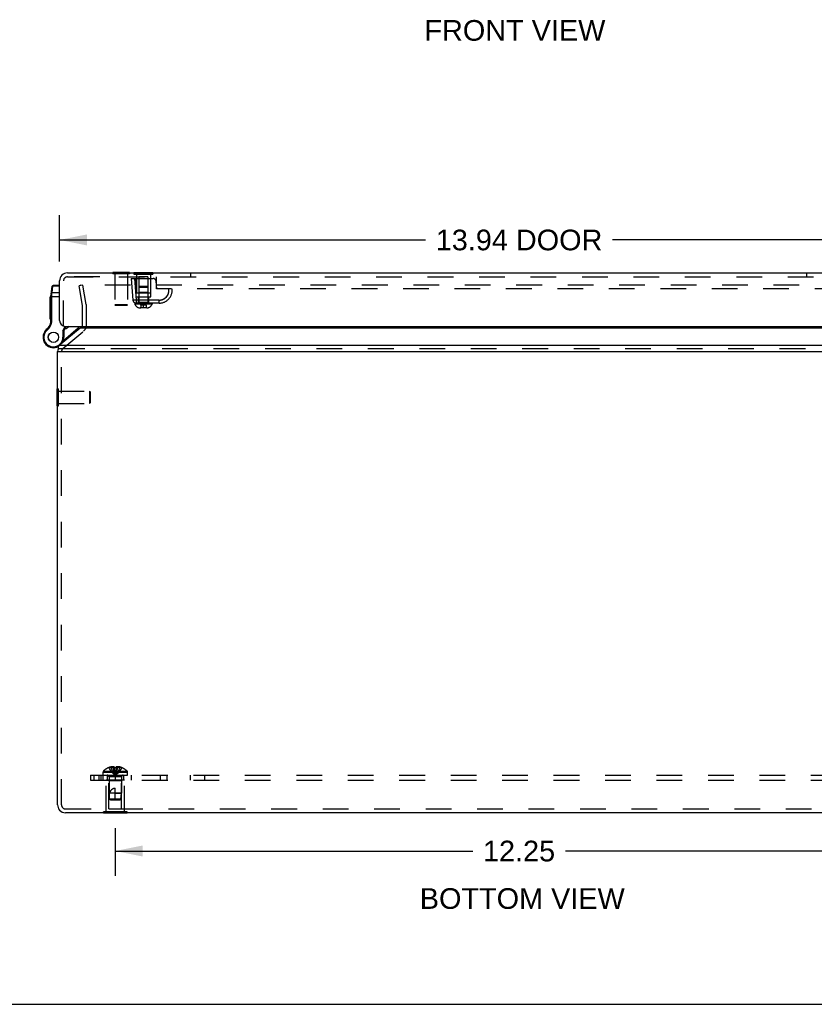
# Model space of a CAD drawing. Header units: inches. Extents: x 0 to 71, y 0 to 45.9.
# Tile 1 of 12: x 17.2 to 29.3, y 0 to 14.9. Entities that reach past the tile are written whole.
import ezdxf

# ---------------------------------------------------------------- set-up
doc = ezdxf.new("R2010")
doc.units = ezdxf.units.IN
doc.header["$LTSCALE"] = 3.902609
doc.header["$MEASUREMENT"] = 0
doc.linetypes.add('HIDDEN', pattern=[0.2, 0.1, -0.1])
doc.layers.get('0').update_dxf_attribs({"linetype": 'CONTINUOUS'})
for name, color, linetype in [('DEFAULT_2', 8, 'HIDDEN'), ('DIMENSIONS', 7, 'CONTINUOUS'), ('DOOR_ASSEMBLY', 7, 'CONTINUOUS'), ('SUBPANEL', 7, 'CONTINUOUS')]:
    doc.layers.add(name, color=color, linetype=linetype)
doc.styles.get("Standard").update_dxf_attribs({"font": 'arial.ttf'})
doc.dimstyles.new('DIMSTYLE_1', dxfattribs={"dimtxt": 0.313043, "dimasz": 0.417391, "dimexe": 0.09, "dimexo": 0.07, "dimgap": 0.0375, "dimtad": 0, "dimtih": 1, "dimtoh": 1, "dimzin": 4, "dimdsep": 46, "dimtxsty": 'Standard', "dimblk": '_FILLED', "dimblk1": '_FILLED', "dimblk2": '_FILLED', "dimcen": 0.09, "dimazin": 1, "dimtfac": 1, "dimtdec": 3, "dimtofl": 0, "dimtmove": 0, "dimatfit": 3, "dimldrblk": '_FILLED', "dimfxl": 0, "dimtolj": 1, "dimtzin": 4, "dimarcsym": 0})

# ---------------------------------------------------------------- blocks, each defined once
blk = doc.blocks.new('_FILLED')
at = {"color": 0, "linetype": 'ByBlock'}
blk.add_solid([(0, 0), (-1, 0.2), (-1, -0.2)], dxfattribs=at)
blk = doc.blocks.new('*D9')
at = {"layer": 'DIMENSIONS', "color": 2, "linetype": 'Continuous'}
for p, q in [((18.668, 2.67), (18.668, 1.948)), ((30.918, 2.67), (30.918, 1.948)), ((18.668, 2.324), (24.09, 2.324)), ((30.918, 2.324), (25.497, 2.324))]:
    blk.add_line(p, q, dxfattribs=at)
at = {"layer": 'DIMENSIONS', "color": 2, "linetype": 'Continuous', "xscale": 0.4173913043, "yscale": 0.4173913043, "zscale": 0.4173913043, "rotation": 180}
blk.add_blockref('_FILLED', (18.668, 2.324), dxfattribs=at)
at = {"layer": 'DIMENSIONS', "color": 2, "linetype": 'Continuous', "xscale": 0.4173913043, "yscale": 0.4173913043, "zscale": 0.4173913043}
blk.add_blockref('_FILLED', (30.918, 2.324), dxfattribs=at)
at = {"layer": 'DIMENSIONS', "color": 2, "linetype": 'Continuous', "insert": (24.793, 2.48), "char_height": 0.313, "width": 1.09391, "attachment_point": 2, "line_spacing_factor": 0.9}
blk.add_mtext('12.25', dxfattribs=at)
blk = doc.blocks.new('*D17')
at = {"layer": 'DIMENSIONS', "color": 2, "linetype": 'Continuous'}
for p, q in [((17.823, 11.26), (17.823, 11.963)), ((31.763, 11.26), (31.763, 11.963)), ((17.823, 11.588), (23.374, 11.588)), ((31.763, 11.588), (26.212, 11.588))]:
    blk.add_line(p, q, dxfattribs=at)
at = {"layer": 'DIMENSIONS', "color": 2, "linetype": 'Continuous', "xscale": 0.4173913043, "yscale": 0.4173913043, "zscale": 0.4173913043, "rotation": 180}
blk.add_blockref('_FILLED', (17.823, 11.588), dxfattribs=at)
at = {"layer": 'DIMENSIONS', "color": 2, "linetype": 'Continuous', "xscale": 0.4173913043, "yscale": 0.4173913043, "zscale": 0.4173913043}
blk.add_blockref('_FILLED', (31.763, 11.588), dxfattribs=at)
at = {"layer": 'DIMENSIONS', "color": 2, "linetype": 'Continuous', "insert": (24.793, 11.744), "char_height": 0.313, "width": 2.52529, "attachment_point": 2, "line_spacing_factor": 0.9}
blk.add_mtext('13.94 DOOR', dxfattribs=at)

msp = doc.modelspace()

# ---------------------------------------------------------------- linework, layer by layer
at = {"color": 3, "linetype": 'Continuous'}
for p, q in [((18.134, 10.251), (17.818, 9.988)), ((31.453, 10.251), (18.134, 10.251)), ((17.793, 3.023), (17.793, 9.896)), ((17.814, 9.896), (31.773, 9.896)), ((31.768, 9.988), (17.818, 9.988)), ((31.673, 2.903), (17.913, 2.903))]:
    msp.add_line(p, q, dxfattribs=at)
at = {"color": 7, "linetype": 'Continuous'}
for p, q in [((17.793, 9.896), (17.814, 9.896)), ((17.802, 9.961), (17.802, 9.929)), ((17.789, 9.074), (17.789, 9.33)), ((17.789, 9.33), (17.793, 9.33)), ((17.789, 9.074), (17.793, 9.074)), ((18.488, 2.899), (18.488, 2.903)), ((18.848, 2.899), (18.488, 2.899)), ((18.578, 2.899), (18.578, 2.903)), ((18.758, 2.899), (18.758, 2.903)), ((18.848, 2.899), (18.848, 2.903)), ((0, 0), (70.957, 0))]:
    msp.add_line(p, q, dxfattribs=at)
at = {"color": 3, "linetype": 'Continuous'}
for points in [[(18.134, 10.251), (18.138, 10.254), (18.142, 10.256), (18.146, 10.259), (18.15, 10.262), (18.154, 10.265), (18.158, 10.268), (18.162, 10.272), (18.166, 10.275), (18.17, 10.278)], [(17.809, 9.978), (17.808, 9.977), (17.807, 9.976), (17.806, 9.975), (17.805, 9.974), (17.804, 9.972), (17.803, 9.971), (17.803, 9.969), (17.802, 9.967), (17.802, 9.965), (17.802, 9.963), (17.802, 9.961)], [(17.802, 9.961), (17.802, 9.961), (17.802, 9.959), (17.802, 9.957), (17.802, 9.955), (17.803, 9.953), (17.803, 9.951), (17.804, 9.949), (17.805, 9.947)], [(17.811, 9.98), (17.81, 9.98), (17.81, 9.98), (17.81, 9.979), (17.809, 9.979), (17.809, 9.979), (17.809, 9.978)], [(17.811, 9.98), (17.812, 9.981), (17.812, 9.981), (17.813, 9.982), (17.813, 9.983), (17.814, 9.983), (17.815, 9.984)], [(17.818, 9.988), (17.818, 9.988), (17.817, 9.987), (17.816, 9.986), (17.816, 9.986), (17.815, 9.985), (17.815, 9.984)]]:
    msp.add_lwpolyline(points, dxfattribs=at)
for centre, start, end in [((17.913, 9.896), 158.6307, 180), ((17.913, 3.023), 180, 220.4165)]:
    msp.add_arc(centre, 0.12, start, end, dxfattribs=at)
at = {"color": 7, "linetype": 'Continuous'}
msp.add_arc((17.913, 3.023), 0.12, 220.4165, 270, dxfattribs=at)
at = {"layer": 'DEFAULT_2', "color": 8, "linetype": 'HIDDEN'}
for p, q in [((18.434, 11.028), (18.029, 11.028)), ((18.177, 10.904), (18.118, 10.893)), ((31.386, 10.904), (18.147, 10.904)), ((18.229, 10.607), (18.177, 10.904)), ((18.17, 10.596), (18.118, 10.893)), ((18.171, 10.297), (18.171, 10.586)), ((18.231, 10.297), (18.231, 10.586)), ((17.875, 9.942), (18.187, 10.204)), ((17.818, 9.942), (31.768, 9.942)), ((17.853, 3.023), (17.853, 9.896)), ((17.793, 9.33), (17.807, 9.33)), ((17.807, 9.074), (17.807, 9.33)), ((17.807, 9.296), (18.279, 9.296)), ((18.279, 9.296), (18.279, 9.108)), ((18.289, 9.286), (18.279, 9.296)), ((18.289, 9.286), (18.289, 9.118)), ((17.807, 9.108), (18.279, 9.108)), ((18.289, 9.118), (18.279, 9.108)), ((17.793, 9.074), (17.807, 9.074)), ((18.569, 3.587), (18.569, 3.588)), ((18.57, 3.588), (18.569, 3.587)), ((18.653, 3.588), (18.57, 3.588)), ((18.6, 3.588), (18.6, 3.598)), ((18.633, 3.588), (18.633, 3.603)), ((18.653, 3.588), (18.653, 3.598)), ((18.653, 3.588), (18.655, 3.565)), ((18.653, 3.588), (18.653, 3.587)), ((18.653, 3.587), (18.658, 3.588)), ((18.663, 3.588), (18.658, 3.588)), ((18.679, 3.588), (18.673, 3.588)), ((18.679, 3.588), (18.684, 3.587)), ((18.684, 3.588), (18.682, 3.565)), ((18.684, 3.598), (18.684, 3.588)), ((18.684, 3.588), (18.684, 3.587)), ((18.767, 3.588), (18.684, 3.588)), ((18.703, 3.588), (18.703, 3.603)), ((18.737, 3.588), (18.737, 3.598)), ((18.767, 3.588), (18.768, 3.587)), ((18.768, 3.588), (18.768, 3.587)), ((18.482, 3.474), (18.482, 3.521)), ((18.482, 3.521), (18.855, 3.521)), ((18.482, 3.474), (18.855, 3.474)), ((18.488, 3.535), (18.849, 3.535)), ((18.574, 3.446), (18.574, 3.199)), ((18.762, 3.446), (18.574, 3.446)), ((18.655, 3.566), (18.657, 3.544)), ((18.657, 3.544), (18.66, 3.523)), ((18.66, 3.523), (18.662, 3.503)), ((18.762, 3.446), (18.762, 3.199)), ((18.855, 3.474), (18.855, 3.521)), ((18.528, 2.92), (18.528, 3.399)), ((18.808, 3.399), (18.528, 3.399)), ((18.573, 3.389), (18.563, 3.399)), ((18.573, 2.962), (18.573, 3.389)), ((18.763, 3.389), (18.573, 3.389)), ((18.763, 3.389), (18.773, 3.399)), ((18.763, 2.962), (18.763, 3.389)), ((18.808, 2.92), (18.808, 3.399)), ((18.583, 3.109), (18.574, 3.199)), ((18.762, 3.199), (18.574, 3.199)), ((18.668, 3.099), (18.668, 3.279)), ((18.668, 3.199), (18.762, 3.199)), ((18.753, 3.109), (18.762, 3.199)), ((18.594, 3.099), (18.583, 3.109)), ((18.753, 3.109), (18.583, 3.109)), ((18.594, 3.099), (18.742, 3.099)), ((18.742, 3.099), (18.753, 3.109)), ((17.913, 2.963), (31.673, 2.963)), ((18.488, 2.903), (18.488, 2.92)), ((18.848, 2.92), (18.488, 2.92)), ((18.573, 2.962), (18.763, 2.962)), ((18.578, 2.903), (18.578, 2.92)), ((18.758, 2.903), (18.758, 2.92)), ((18.848, 2.903), (18.848, 2.92))]:
    msp.add_line(p, q, dxfattribs=at)
for points in [[(18.147, 10.904), (18.146, 10.904), (18.146, 10.904), (18.145, 10.903), (18.144, 10.903), (18.144, 10.903), (18.143, 10.903), (18.143, 10.902), (18.142, 10.902), (18.142, 10.901), (18.141, 10.901), (18.141, 10.9), (18.14, 10.9), (18.14, 10.899), (18.14, 10.899), (18.139, 10.898), (18.139, 10.897)], [(18.139, 10.897), (18.139, 10.897), (18.139, 10.896)], [(18.139, 10.896), (18.139, 10.895), (18.139, 10.895)], [(18.569, 3.587), (18.583, 3.565), (18.598, 3.544), (18.614, 3.523), (18.631, 3.503), (18.649, 3.483), (18.668, 3.464)], [(18.633, 3.603), (18.629, 3.602), (18.625, 3.602), (18.621, 3.602), (18.617, 3.601), (18.613, 3.6), (18.609, 3.6), (18.604, 3.599), (18.6, 3.598)], [(18.6, 3.588), (18.609, 3.566), (18.619, 3.544), (18.63, 3.523), (18.642, 3.503), (18.655, 3.483), (18.668, 3.464)], [(18.653, 3.598), (18.65, 3.599), (18.648, 3.6), (18.646, 3.6), (18.643, 3.601), (18.641, 3.602), (18.638, 3.602), (18.636, 3.602), (18.633, 3.603)], [(18.633, 3.588), (18.638, 3.566), (18.643, 3.544), (18.649, 3.523), (18.655, 3.503), (18.661, 3.483), (18.668, 3.464)], [(18.663, 3.588), (18.668, 3.588), (18.673, 3.588)], [(18.703, 3.588), (18.698, 3.566), (18.693, 3.544), (18.688, 3.523), (18.682, 3.503), (18.675, 3.483), (18.668, 3.464)], [(18.737, 3.588), (18.727, 3.566), (18.717, 3.544), (18.706, 3.523), (18.694, 3.503), (18.682, 3.483), (18.668, 3.464)], [(18.768, 3.587), (18.754, 3.565), (18.739, 3.544), (18.723, 3.523), (18.706, 3.503), (18.688, 3.483), (18.668, 3.464)], [(18.703, 3.603), (18.701, 3.602), (18.698, 3.602), (18.696, 3.602), (18.694, 3.601), (18.691, 3.6), (18.689, 3.6), (18.686, 3.599), (18.684, 3.598)], [(18.737, 3.598), (18.732, 3.599), (18.728, 3.6), (18.724, 3.6), (18.719, 3.601), (18.715, 3.602), (18.711, 3.602), (18.707, 3.602), (18.703, 3.603)], [(18.662, 3.503), (18.665, 3.483), (18.668, 3.464)], [(18.662, 3.503), (18.665, 3.483), (18.668, 3.464)], [(18.682, 3.566), (18.679, 3.544), (18.677, 3.523), (18.674, 3.503), (18.671, 3.483), (18.668, 3.464)], [(18.679, 3.544), (18.677, 3.523), (18.674, 3.503), (18.671, 3.483), (18.668, 3.464)], [(18.583, 3.109), (18.582, 3.121), (18.582, 3.132), (18.581, 3.144), (18.581, 3.156), (18.581, 3.167), (18.582, 3.179), (18.583, 3.189), (18.584, 3.199)], [(18.584, 3.199), (18.586, 3.207), (18.589, 3.214), (18.591, 3.22), (18.594, 3.226), (18.597, 3.232), (18.599, 3.237), (18.602, 3.242), (18.605, 3.246), (18.609, 3.25), (18.612, 3.253), (18.615, 3.257), (18.618, 3.26), (18.621, 3.262), (18.624, 3.265), (18.628, 3.267), (18.631, 3.269), (18.634, 3.271), (18.637, 3.273), (18.641, 3.274), (18.645, 3.276), (18.648, 3.277), (18.652, 3.278), (18.656, 3.278), (18.66, 3.279), (18.664, 3.279), (18.668, 3.279)], [(18.583, 3.109), (18.586, 3.107), (18.592, 3.102)]]:
    msp.add_lwpolyline(points, dxfattribs=at)
for centre, radius, start, end in [((18.111, 10.586), 0.12, 0, 10), ((18.111, 10.586), 0.06, 0, 10), ((18.111, 10.297), 0.06, 332.7669, 360), ((18.111, 10.297), 0.12, 310, 360), ((17.913, 9.896), 0.06, 130, 180), ((18.668, 3.346), 0.262, 112.3357, 133.5138), ((18.668, 3.346), 0.261, 105.1941, 112.0894), ((18.668, 3.346), 0.261, 67.9106, 74.8059), ((18.668, 3.346), 0.262, 46.4862, 67.6643), ((18.502, 3.521), 0.02, 133.5138, 180), ((18.546, 3.446), 0.0282, 0, 90), ((18.79, 3.446), 0.0282, 90, 180), ((18.835, 3.521), 0.02, 0, 46.4862), ((17.913, 3.023), 0.06, 180, 270)]:
    msp.add_arc(centre, radius, start, end, dxfattribs=at)
at = {"layer": 'DOOR_ASSEMBLY', "color": 3, "linetype": 'Continuous'}
for p, q in [((17.943, 11.088), (31.643, 11.088)), ((17.823, 10.368), (17.823, 10.968)), ((17.913, 10.278), (31.673, 10.278))]:
    msp.add_line(p, q, dxfattribs=at)
at = {"layer": 'DOOR_ASSEMBLY', "color": 7, "linetype": 'Continuous'}
for p, q in [((18.63, 11.092), (18.63, 11.088)), ((18.886, 11.092), (18.63, 11.092)), ((18.886, 11.092), (18.886, 11.088)), ((18.951, 11.092), (18.951, 11.088)), ((18.951, 11.092), (19.24, 11.092)), ((19.023, 11.092), (19.023, 11.088)), ((19.167, 11.092), (19.167, 11.088)), ((19.24, 11.092), (19.24, 11.088)), ((17.694, 10.762), (17.711, 10.885)), ((17.702, 10.747), (17.702, 10.747)), ((17.702, 10.747), (17.703, 10.747)), ((17.703, 10.747), (17.703, 10.747)), ((17.703, 10.747), (17.704, 10.747)), ((17.704, 10.747), (17.704, 10.747)), ((17.704, 10.747), (17.705, 10.747)), ((17.704, 10.747), (17.704, 10.747)), ((17.705, 10.747), (17.705, 10.747)), ((17.705, 10.747), (17.706, 10.747)), ((17.706, 10.764), (17.707, 10.765)), ((17.706, 10.762), (17.706, 10.764)), ((17.706, 10.761), (17.706, 10.762)), ((17.706, 10.76), (17.706, 10.761)), ((17.706, 10.759), (17.706, 10.76)), ((17.706, 10.757), (17.706, 10.759)), ((17.706, 10.756), (17.706, 10.757)), ((17.706, 10.755), (17.706, 10.756)), ((17.706, 10.754), (17.706, 10.755)), ((17.706, 10.753), (17.706, 10.754)), ((17.706, 10.751), (17.706, 10.753)), ((17.706, 10.748), (17.706, 10.749)), ((17.706, 10.368), (17.706, 10.748)), ((17.707, 10.767), (17.709, 10.788)), ((17.707, 10.766), (17.707, 10.767)), ((17.707, 10.765), (17.707, 10.766)), ((17.709, 10.788), (17.723, 10.889)), ((17.823, 10.788), (17.709, 10.788)), ((17.723, 10.889), (17.724, 10.896)), ((17.823, 10.889), (17.723, 10.889)), ((17.823, 10.896), (17.724, 10.896)), ((17.683, 10.387), (17.683, 10.727)), ((17.693, 10.727), (17.683, 10.727)), ((17.693, 10.727), (17.683, 10.727)), ((17.693, 10.719), (17.683, 10.719)), ((17.693, 10.668), (17.683, 10.668)), ((17.693, 10.66), (17.683, 10.66)), ((17.693, 10.651), (17.683, 10.651)), ((17.693, 10.599), (17.683, 10.599)), ((17.693, 10.368), (17.693, 10.744)), ((17.693, 10.732), (17.823, 10.732)), ((17.693, 10.591), (17.683, 10.591)), ((17.693, 10.582), (17.683, 10.582)), ((17.693, 10.535), (17.683, 10.535)), ((17.693, 10.527), (17.683, 10.527)), ((17.693, 10.519), (17.683, 10.519)), ((17.693, 10.464), (17.683, 10.464)), ((17.693, 10.455), (17.683, 10.455)), ((17.693, 10.447), (17.683, 10.447)), ((17.693, 10.395), (17.683, 10.395)), ((17.693, 10.387), (17.683, 10.387)), ((17.691, 10.349), (17.704, 10.347)), ((17.693, 10.368), (17.706, 10.368)), ((17.594, 10.192), (17.594, 10.192)), ((17.594, 10.192), (17.606, 10.185)), ((17.594, 10.192), (17.606, 10.185)), ((17.606, 10.185), (17.606, 10.185)), ((17.624, 10.228), (17.633, 10.218)), ((17.875, 10.211), (17.91, 10.278)), ((17.875, 10.211), (17.875, 10.112)), ((17.888, 10.207), (17.875, 10.211)), ((17.881, 10.065), (18.106, 10.254)), ((17.888, 10.207), (17.925, 10.278)), ((17.888, 10.207), (17.888, 10.112)), ((18.106, 10.254), (18.119, 10.239)), ((17.888, 10.112), (17.875, 10.112)), ((17.788, 9.966), (17.788, 9.966))]:
    msp.add_line(p, q, dxfattribs=at)
at = {"layer": 'DOOR_ASSEMBLY', "color": 8, "linetype": 'HIDDEN'}
for p, q in [((18.63, 11.088), (18.63, 11.074)), ((18.886, 11.074), (18.63, 11.074)), ((18.664, 11.074), (18.664, 10.602)), ((18.852, 11.074), (18.852, 10.602)), ((18.886, 11.088), (18.886, 11.074)), ((18.951, 11.088), (18.951, 11.071)), ((18.951, 11.071), (19.24, 11.071)), ((18.989, 11.071), (18.989, 10.779)), ((19.023, 11.088), (19.023, 11.071)), ((19.167, 11.088), (19.167, 11.071)), ((19.201, 11.071), (19.201, 10.779)), ((19.24, 11.088), (19.24, 11.071)), ((19.808, 11.083), (19.808, 11.028)), ((29.152, 11.083), (19.808, 11.083)), ((29.152, 11.083), (29.152, 11.028)), ((17.883, 10.278), (17.883, 10.968)), ((17.943, 11.028), (31.643, 11.028)), ((18.908, 11.005), (18.937, 10.676)), ((18.908, 11.005), (19.241, 11.005)), ((18.958, 11.005), (18.986, 10.676)), ((18.983, 10.724), (18.98, 11.005)), ((19.026, 11.029), (19.026, 10.64)), ((19.164, 11.029), (19.026, 11.029)), ((19.164, 11.029), (19.164, 10.64)), ((19.208, 10.724), (19.21, 11.005)), ((19.297, 10.845), (19.286, 10.963)), ((19.293, 10.845), (19.293, 11.028)), ((19.201, 10.779), (18.989, 10.779)), ((19.026, 10.789), (19.016, 10.779)), ((19.04, 10.88), (19.026, 10.866)), ((19.164, 10.866), (19.026, 10.866)), ((19.164, 10.789), (19.026, 10.789)), ((19.15, 10.88), (19.04, 10.88)), ((19.15, 10.88), (19.164, 10.866)), ((19.164, 10.789), (19.174, 10.779)), ((29.668, 10.845), (19.293, 10.845)), ((19.483, 10.832), (19.483, 10.833)), ((19.483, 10.832), (19.483, 10.832)), ((19.483, 10.832), (19.483, 10.832)), ((19.483, 10.831), (19.483, 10.832)), ((19.483, 10.832), (19.483, 10.832)), ((18.674, 10.592), (18.664, 10.602)), ((18.852, 10.602), (18.664, 10.602)), ((18.842, 10.592), (18.852, 10.602)), ((18.937, 10.676), (18.937, 10.675)), ((18.964, 10.63), (18.964, 10.615)), ((19.333, 10.63), (18.964, 10.63)), ((19.226, 10.615), (18.964, 10.615)), ((18.983, 10.724), (19.208, 10.724)), ((18.986, 10.676), (18.986, 10.63)), ((19.334, 10.676), (18.986, 10.676)), ((19.017, 10.724), (19.017, 10.63)), ((19.164, 10.64), (19.026, 10.64)), ((19.056, 10.601), (19.056, 10.559)), ((19.135, 10.601), (19.056, 10.601)), ((19.095, 10.557), (19.095, 10.61)), ((19.135, 10.601), (19.135, 10.559)), ((19.173, 10.724), (19.173, 10.63)), ((19.226, 10.63), (19.226, 10.615)), ((19.333, 10.63), (19.333, 10.676)), ((19.333, 10.643), (19.333, 10.676)), ((19.333, 10.63), (19.333, 10.643)), ((19.404, 10.694), (19.405, 10.694)), ((19.409, 10.696), (19.41, 10.697)), ((18.842, 10.592), (18.674, 10.592)), ((19.147, 10.557), (19.044, 10.557)), ((19.135, 10.559), (19.056, 10.559))]:
    msp.add_line(p, q, dxfattribs=at)
at = {"layer": 'DOOR_ASSEMBLY', "color": 7, "linetype": 'Continuous'}
for points in [[(17.694, 10.762), (17.694, 10.762), (17.694, 10.762), (17.694, 10.762), (17.694, 10.762), (17.694, 10.762), (17.694, 10.762), (17.694, 10.762), (17.694, 10.762), (17.694, 10.763), (17.694, 10.763), (17.694, 10.763), (17.694, 10.763), (17.694, 10.763), (17.695, 10.763), (17.695, 10.763), (17.695, 10.763), (17.695, 10.763), (17.695, 10.764), (17.695, 10.764), (17.695, 10.764), (17.695, 10.764), (17.695, 10.764), (17.695, 10.764), (17.695, 10.764), (17.695, 10.764), (17.696, 10.764), (17.696, 10.764), (17.696, 10.765), (17.696, 10.765), (17.696, 10.765), (17.696, 10.765), (17.696, 10.765), (17.696, 10.765), (17.696, 10.765), (17.697, 10.765), (17.697, 10.765), (17.697, 10.765), (17.697, 10.765), (17.697, 10.765), (17.697, 10.766), (17.697, 10.766), (17.698, 10.766), (17.698, 10.766), (17.698, 10.766), (17.698, 10.766), (17.698, 10.766), (17.698, 10.766), (17.699, 10.766), (17.699, 10.766), (17.699, 10.766), (17.699, 10.766), (17.699, 10.766), (17.699, 10.766), (17.7, 10.766), (17.7, 10.766), (17.7, 10.767), (17.7, 10.767), (17.7, 10.767), (17.7, 10.767), (17.701, 10.767), (17.701, 10.767), (17.701, 10.767), (17.701, 10.767), (17.701, 10.767), (17.702, 10.767), (17.702, 10.767), (17.702, 10.767), (17.702, 10.767), (17.702, 10.767), (17.703, 10.767), (17.703, 10.767), (17.703, 10.767), (17.703, 10.767), (17.703, 10.767), (17.704, 10.767), (17.704, 10.767), (17.704, 10.767), (17.704, 10.767), (17.704, 10.767), (17.705, 10.767), (17.705, 10.767), (17.705, 10.767), (17.705, 10.767), (17.706, 10.767), (17.706, 10.767), (17.706, 10.767), (17.706, 10.767), (17.706, 10.767), (17.707, 10.767), (17.707, 10.767)], [(17.696, 10.778), (17.696, 10.779), (17.696, 10.779), (17.696, 10.779), (17.696, 10.779), (17.696, 10.779), (17.697, 10.78), (17.697, 10.78), (17.697, 10.78), (17.697, 10.78), (17.697, 10.78), (17.697, 10.78), (17.697, 10.781), (17.697, 10.781), (17.697, 10.781), (17.697, 10.781), (17.697, 10.781), (17.697, 10.782), (17.697, 10.782), (17.697, 10.782), (17.698, 10.782), (17.698, 10.782), (17.698, 10.782), (17.698, 10.783), (17.698, 10.783), (17.698, 10.783), (17.698, 10.783), (17.698, 10.783), (17.698, 10.783), (17.699, 10.784), (17.699, 10.784), (17.699, 10.784), (17.699, 10.784), (17.699, 10.784), (17.699, 10.784), (17.699, 10.784), (17.7, 10.785), (17.7, 10.785), (17.7, 10.785), (17.7, 10.785), (17.7, 10.785), (17.7, 10.785), (17.7, 10.785), (17.701, 10.786), (17.701, 10.786), (17.701, 10.786), (17.701, 10.786), (17.701, 10.786), (17.701, 10.786), (17.702, 10.786), (17.702, 10.786), (17.702, 10.786), (17.702, 10.787), (17.702, 10.787), (17.703, 10.787), (17.703, 10.787), (17.703, 10.787), (17.703, 10.787), (17.703, 10.787), (17.703, 10.787), (17.704, 10.787), (17.704, 10.787), (17.704, 10.787), (17.704, 10.788), (17.704, 10.788), (17.705, 10.788), (17.705, 10.788), (17.705, 10.788), (17.705, 10.788), (17.706, 10.788), (17.706, 10.788), (17.706, 10.788), (17.706, 10.788), (17.706, 10.788), (17.707, 10.788), (17.707, 10.788), (17.707, 10.788), (17.707, 10.788), (17.707, 10.788), (17.708, 10.788), (17.708, 10.788), (17.708, 10.788), (17.708, 10.788), (17.709, 10.788), (17.709, 10.788), (17.709, 10.788), (17.709, 10.788)], [(17.706, 10.749), (17.706, 10.751), (17.706, 10.751)], [(17.71, 10.88), (17.71, 10.88), (17.711, 10.88), (17.711, 10.88), (17.711, 10.88), (17.711, 10.88), (17.711, 10.881), (17.711, 10.881), (17.711, 10.881), (17.711, 10.881), (17.711, 10.881), (17.711, 10.882), (17.711, 10.882), (17.711, 10.882), (17.711, 10.882), (17.711, 10.882), (17.711, 10.883), (17.711, 10.883), (17.712, 10.883), (17.712, 10.883), (17.712, 10.883), (17.712, 10.883), (17.712, 10.884), (17.712, 10.884), (17.712, 10.884), (17.712, 10.884), (17.712, 10.884), (17.712, 10.884), (17.713, 10.885), (17.713, 10.885), (17.713, 10.885), (17.713, 10.885), (17.713, 10.885), (17.713, 10.885), (17.713, 10.885), (17.714, 10.886), (17.714, 10.886), (17.714, 10.886), (17.714, 10.886), (17.714, 10.886), (17.714, 10.886), (17.714, 10.886), (17.715, 10.887), (17.715, 10.887), (17.715, 10.887), (17.715, 10.887), (17.715, 10.887), (17.715, 10.887), (17.716, 10.887), (17.716, 10.887), (17.716, 10.888), (17.716, 10.888), (17.716, 10.888), (17.716, 10.888), (17.717, 10.888), (17.717, 10.888), (17.717, 10.888), (17.717, 10.888), (17.717, 10.888), (17.718, 10.888), (17.718, 10.888), (17.718, 10.888), (17.718, 10.889), (17.718, 10.889), (17.719, 10.889), (17.719, 10.889), (17.719, 10.889), (17.719, 10.889), (17.719, 10.889), (17.72, 10.889), (17.72, 10.889), (17.72, 10.889), (17.72, 10.889), (17.721, 10.889), (17.721, 10.889), (17.721, 10.889), (17.721, 10.889), (17.721, 10.889), (17.722, 10.889), (17.722, 10.889), (17.722, 10.889), (17.722, 10.889), (17.722, 10.889), (17.723, 10.889), (17.723, 10.889), (17.723, 10.889), (17.723, 10.889)], [(17.693, 10.744), (17.693, 10.744), (17.693, 10.744), (17.693, 10.744), (17.693, 10.744), (17.693, 10.745), (17.693, 10.745), (17.693, 10.745), (17.693, 10.745), (17.693, 10.745), (17.693, 10.745), (17.693, 10.745), (17.693, 10.745), (17.693, 10.745), (17.693, 10.745), (17.693, 10.745), (17.693, 10.745), (17.693, 10.745), (17.693, 10.745), (17.693, 10.745), (17.693, 10.745), (17.694, 10.745), (17.694, 10.745), (17.694, 10.745), (17.694, 10.745), (17.694, 10.746), (17.694, 10.746), (17.694, 10.746), (17.694, 10.746), (17.694, 10.746), (17.694, 10.746), (17.694, 10.746), (17.695, 10.746), (17.695, 10.746), (17.695, 10.746), (17.695, 10.746), (17.695, 10.746), (17.695, 10.746), (17.695, 10.746), (17.695, 10.746), (17.696, 10.746), (17.696, 10.746), (17.696, 10.746), (17.696, 10.746), (17.696, 10.746), (17.696, 10.746), (17.696, 10.746), (17.697, 10.746), (17.697, 10.747), (17.697, 10.747), (17.697, 10.747), (17.697, 10.747), (17.697, 10.747), (17.698, 10.747), (17.698, 10.747), (17.698, 10.747), (17.698, 10.747), (17.698, 10.747), (17.698, 10.747), (17.699, 10.747), (17.699, 10.747), (17.699, 10.747), (17.699, 10.747), (17.699, 10.747), (17.7, 10.747), (17.7, 10.747), (17.7, 10.747), (17.7, 10.747), (17.7, 10.747), (17.7, 10.747), (17.701, 10.747), (17.701, 10.747), (17.701, 10.747), (17.701, 10.747), (17.701, 10.747), (17.702, 10.747), (17.702, 10.747)]]:
    msp.add_lwpolyline(points, dxfattribs=at)
at = {"layer": 'DOOR_ASSEMBLY', "color": 8, "linetype": 'HIDDEN'}
for points in [[(19.333, 10.676), (19.365, 10.679), (19.395, 10.689), (19.422, 10.705), (19.445, 10.727), (19.463, 10.752), (19.476, 10.781), (19.482, 10.812), (19.481, 10.845)], [(19.421, 10.704), (19.422, 10.705), (19.423, 10.706), (19.425, 10.707), (19.426, 10.708), (19.427, 10.709), (19.428, 10.71), (19.43, 10.711), (19.431, 10.712), (19.432, 10.713), (19.433, 10.714), (19.434, 10.715), (19.435, 10.716), (19.437, 10.717), (19.438, 10.719), (19.439, 10.72), (19.44, 10.721), (19.441, 10.722), (19.442, 10.723), (19.443, 10.724), (19.444, 10.725), (19.445, 10.727), (19.447, 10.729), (19.449, 10.731), (19.451, 10.733), (19.453, 10.735), (19.454, 10.738), (19.456, 10.74), (19.458, 10.743), (19.46, 10.745), (19.461, 10.748), (19.463, 10.751), (19.464, 10.754), (19.466, 10.756), (19.467, 10.759), (19.469, 10.762), (19.47, 10.765), (19.472, 10.769), (19.473, 10.772), (19.474, 10.775), (19.475, 10.779), (19.476, 10.782), (19.477, 10.784), (19.478, 10.787)], [(19.478, 10.787), (19.478, 10.788), (19.478, 10.79), (19.479, 10.791), (19.479, 10.793), (19.479, 10.794), (19.48, 10.796), (19.48, 10.797), (19.48, 10.799), (19.481, 10.801), (19.481, 10.802), (19.481, 10.804), (19.481, 10.805), (19.482, 10.807), (19.482, 10.808), (19.482, 10.81), (19.482, 10.812), (19.482, 10.813), (19.482, 10.814)], [(19.483, 10.833), (19.483, 10.833), (19.483, 10.833), (19.482, 10.835), (19.482, 10.837), (19.482, 10.841), (19.481, 10.845)], [(19.482, 10.814), (19.482, 10.815), (19.482, 10.816), (19.482, 10.817), (19.483, 10.817), (19.483, 10.818), (19.483, 10.819), (19.483, 10.82), (19.483, 10.82), (19.483, 10.821), (19.483, 10.822), (19.483, 10.823), (19.483, 10.824), (19.483, 10.825), (19.483, 10.825), (19.483, 10.826), (19.483, 10.827), (19.483, 10.828), (19.483, 10.829), (19.483, 10.831)], [(18.951, 10.674), (18.947, 10.674), (18.943, 10.674), (18.94, 10.674), (18.938, 10.675), (18.937, 10.675)], [(18.986, 10.676), (18.98, 10.675), (18.974, 10.675), (18.967, 10.674), (18.962, 10.674), (18.956, 10.674), (18.951, 10.674)], [(19.056, 10.601), (19.058, 10.602), (19.06, 10.603), (19.062, 10.604), (19.064, 10.604), (19.067, 10.605), (19.069, 10.606), (19.071, 10.606), (19.073, 10.607), (19.075, 10.608), (19.078, 10.608), (19.08, 10.608), (19.082, 10.609), (19.084, 10.609), (19.086, 10.609), (19.089, 10.61), (19.091, 10.61), (19.093, 10.61), (19.095, 10.61)], [(19.135, 10.601), (19.133, 10.602), (19.13, 10.603), (19.128, 10.604), (19.126, 10.604), (19.124, 10.605), (19.122, 10.606), (19.119, 10.606), (19.117, 10.607), (19.115, 10.608), (19.113, 10.608), (19.111, 10.608), (19.108, 10.609), (19.106, 10.609), (19.104, 10.609), (19.102, 10.61), (19.1, 10.61), (19.097, 10.61), (19.095, 10.61)], [(19.334, 10.676), (19.335, 10.676), (19.337, 10.676), (19.338, 10.676), (19.34, 10.676), (19.341, 10.676), (19.343, 10.676), (19.344, 10.676), (19.346, 10.676), (19.347, 10.676), (19.349, 10.676), (19.35, 10.677), (19.352, 10.677), (19.354, 10.677), (19.355, 10.677), (19.357, 10.678), (19.359, 10.678), (19.361, 10.678), (19.363, 10.679), (19.364, 10.679), (19.367, 10.679), (19.369, 10.68), (19.371, 10.681), (19.373, 10.681), (19.375, 10.682), (19.377, 10.682), (19.379, 10.683), (19.381, 10.683), (19.382, 10.684), (19.384, 10.685), (19.385, 10.685), (19.387, 10.686), (19.388, 10.686), (19.389, 10.687), (19.39, 10.687), (19.391, 10.688), (19.392, 10.688), (19.393, 10.688), (19.394, 10.688), (19.395, 10.689), (19.398, 10.691), (19.402, 10.692), (19.403, 10.693), (19.404, 10.693), (19.404, 10.694)], [(19.405, 10.694), (19.405, 10.694), (19.405, 10.694), (19.409, 10.696)], [(19.41, 10.697), (19.411, 10.697), (19.411, 10.698), (19.412, 10.698), (19.413, 10.699), (19.413, 10.699), (19.414, 10.699), (19.414, 10.7), (19.415, 10.7), (19.416, 10.701), (19.416, 10.701), (19.417, 10.702), (19.418, 10.702), (19.419, 10.703), (19.419, 10.703), (19.42, 10.704), (19.421, 10.704)]]:
    msp.add_lwpolyline(points, dxfattribs=at)
at = {"layer": 'DOOR_ASSEMBLY', "color": 7, "linetype": 'Continuous'}
for radius in [0.079, 0.078]:
    msp.add_circle((17.73, 10.112), radius, dxfattribs=at)
at = {"layer": 'DOOR_ASSEMBLY', "color": 3, "linetype": 'Continuous'}
for centre, radius, start, end in [((17.943, 10.968), 0.12, 90, 180), ((17.913, 10.368), 0.09, 180, 270)]:
    msp.add_arc(centre, radius, start, end, dxfattribs=at)
at = {"layer": 'DOOR_ASSEMBLY', "color": 8, "linetype": 'HIDDEN'}
for centre, radius, start, end in [((17.943, 10.968), 0.06, 90, 180), ((19.241, 10.959), 0.046, 5, 90), ((19.333, 10.83), 0.2, 270, 4.3012), ((18.986, 10.68), 0.05, 185, 270), ((19.044, 10.641), 0.0836, 197.8323, 270), ((19.016, 10.64), 0.01, 270, 360), ((19.147, 10.641), 0.0836, 270, 342.1677), ((19.174, 10.64), 0.01, 180, 270), ((19.053, 10.559), 0.00237, 270, 360), ((19.137, 10.559), 0.00237, 180, 270)]:
    msp.add_arc(centre, radius, start, end, dxfattribs=at)
at = {"layer": 'DOOR_ASSEMBLY', "color": 7, "linetype": 'Continuous'}
for centre, radius, start, end in [((17.818, 10.744), 0.125, 172.0382, 180), ((17.724, 10.883), 0.013, 90, 172.0243), ((17.494, 10.379), 0.2, 310.7933, 351.1599), ((17.494, 10.379), 0.213, 310.7933, 351.1599), ((17.568, 10.368), 0.125, 351.1599, 360), ((17.568, 10.368), 0.138, 351.1599, 360), ((17.73, 10.112), 0.158, 149.735, 298.1147), ((17.73, 10.112), 0.144, 149.735, 360), ((17.73, 10.112), 0.158, 127.311, 149.7213), ((17.717, 10.12), 0.142, 130.7933, 149.735), ((17.717, 10.12), 0.129, 130.7933, 149.735), ((17.831, 10.435), 0.21, 290.2981, 311.7288), ((18.045, 10.327), 0.095, 310, 328.8592), ((18.045, 10.327), 0.125, 330.1722, 336.8566), ((17.73, 10.112), 0.158, 325.6424, 360), ((17.693, 10.208), 0.26, 291.378, 295.234)]:
    msp.add_arc(centre, radius, start, end, dxfattribs=at)
at = {"layer": 'SUBPANEL', "color": 8, "linetype": 'HIDDEN'}
for p, q in [((18.293, 3.474), (18.293, 3.399)), ((18.293, 3.474), (31.293, 3.474)), ((18.345, 3.474), (18.345, 3.399)), ((18.418, 3.474), (18.418, 3.399)), ((18.447, 3.474), (18.447, 3.399)), ((18.487, 3.399), (18.487, 3.474)), ((18.543, 3.474), (18.543, 3.399)), ((18.668, 3.474), (18.668, 3.399)), ((18.793, 3.474), (18.793, 3.399)), ((18.91, 3.474), (18.91, 3.399)), ((19.35, 3.474), (19.35, 3.399)), ((19.451, 3.474), (19.451, 3.399)), ((19.809, 3.399), (19.809, 3.474)), ((20.027, 3.399), (20.027, 3.474)), ((18.293, 3.399), (31.293, 3.399))]:
    msp.add_line(p, q, dxfattribs=at)

# ---------------------------------------------------------------- texts
at = {"layer": 'DIMENSIONS', "color": 2, "linetype": 'Continuous', "attachment_point": 2, "line_spacing_factor": 0.9}
for s, insert, char_height, width in [('FRONT VIEW', (24.73, 14.921), 0.313, 2.73942), ('BOTTOM VIEW', (24.842, 1.76), 0.31304, 3.10251)]:
    msp.add_mtext(s, dxfattribs=dict(at, insert=insert, char_height=char_height, width=width))

# ---------------------------------------------------------------- dimensions: what is measured, and where the dimension line sits
at = {"layer": 'DIMENSIONS', "color": 2, "linetype": 'Continuous'}
dim = msp.add_linear_dim(base=(17.823, 11.588), p1=(31.763, 12.033), p2=(17.823, 12.033), angle=180, text='<> DOOR', dimstyle='DIMSTYLE_1', dxfattribs=at)
dim.commit()
dim.dimension.update_dxf_attribs({"geometry": '*D17', "text_midpoint": (24.793, 11.588), "dimtype": 160})
dim = msp.add_linear_dim(base=(30.918, 2.324), p1=(18.668, 1.878), p2=(30.918, 1.878), dimstyle='DIMSTYLE_1', dxfattribs=at)
dim.commit()
dim.dimension.update_dxf_attribs({"geometry": '*D9', "text_midpoint": (24.808, 2.322), "dimtype": 160})

doc.saveas('drawing.dxf')
